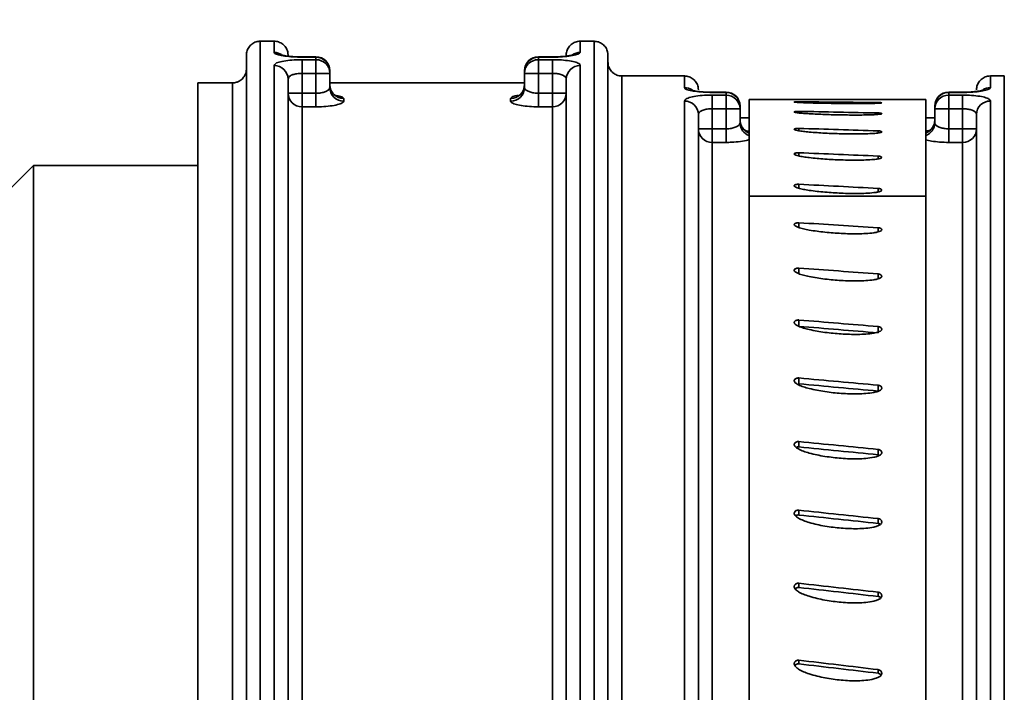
# Model space of a CAD drawing. Header units: millimetres. Extents: x 0 to 1118, y 0 to 864.
# Tile 29 of 96: x 592 to 627, y 269 to 293. Entities that reach past the tile are written whole.
import ezdxf

# ---------------------------------------------------------------- set-up
doc = ezdxf.new("R2010")
doc.units = ezdxf.units.MM
doc.layers.add('ALPHAREV', color=7, linetype='Continuous', lineweight=25)
doc.styles.add('SLDTEXTSTYLE0', font='TXT', dxfattribs={"width": 0.605})
doc.dimstyles.new('SLDDIMSTYLE0', dxfattribs={"dimtxt": 3.175, "dimasz": 4.572, "dimexe": 0, "dimexo": 0.0625, "dimgap": 0.79375, "dimtad": 0, "dimtih": 1, "dimtoh": 1, "dimdec": 0, "dimlfac": 2, "dimrnd": 1e-09, "dimzin": 12, "dimdsep": 46, "dimtxsty": 'SLDTEXTSTYLE0', "dimsah": 1, "dimcen": 0.09, "dimadec": 0, "dimazin": 3, "dimtfac": 1, "dimtofl": 0, "dimtmove": 0, "dimatfit": 3, "dimfxl": 1, "dimfrac": 2, "dimtolj": 1, "dimtzin": 12, "dimarcsym": 0})

# ---------------------------------------------------------------- blocks, each defined once
blk = doc.blocks.new('_D_9')
at = {"layer": 'ALPHAREV'}
for p, q in [((608.393, 317.991), (607.301, 317.991)), ((607.301, 317.991), (607.301, 313.119)), ((619.307, 317.991), (620.398, 317.991)), ((620.398, 317.991), (620.398, 313.119)), ((514.999, 287.295), (514.999, 317.155)), ((705.425, 302.171), (705.425, 317.155)), ((514.999, 315.555), (598.208, 315.555)), ((705.425, 315.555), (622.216, 315.555)), ((607.301, 313.119), (608.393, 313.119)), ((620.398, 313.119), (619.307, 313.119))]:
    blk.add_line(p, q, dxfattribs=at)
for points in [[(514.999, 315.555), (519.571, 314.793), (519.571, 316.317)], [(705.425, 315.555), (700.853, 316.317), (700.853, 314.793)]]:
    blk.add_solid(points, dxfattribs=at)
at = {"layer": 'ALPHAREV', "char_height": 3.175, "attachment_point": 1, "style": 'SLDTEXTSTYLE0'}
for s, insert in [('381', (598.934, 317.211)), ('14.99', (608.393, 317.211))]:
    blk.add_mtext(s, dxfattribs=dict(at, insert=insert))
blk = doc.blocks.new('_D_10')
at = {"layer": 'ALPHAREV'}
for p, q in [((564.856, 329.357), (563.764, 329.357)), ((563.764, 329.357), (563.764, 324.484)), ((575.77, 329.357), (576.861, 329.357)), ((576.861, 329.357), (576.861, 324.484)), ((427.925, 271.645), (427.925, 328.521)), ((705.425, 302.171), (705.425, 328.521)), ((427.925, 326.921), (554.671, 326.921)), ((705.425, 326.921), (578.678, 326.921)), ((563.764, 324.484), (564.856, 324.484)), ((576.861, 324.484), (575.77, 324.484))]:
    blk.add_line(p, q, dxfattribs=at)
for points in [[(427.925, 326.921), (432.497, 326.159), (432.497, 327.683)], [(705.425, 326.921), (700.853, 327.683), (700.853, 326.159)]]:
    blk.add_solid(points, dxfattribs=at)
at = {"layer": 'ALPHAREV', "char_height": 3.175, "attachment_point": 1, "style": 'SLDTEXTSTYLE0'}
for s, insert in [('555', (555.397, 328.577)), ('21.85', (564.856, 328.577))]:
    blk.add_mtext(s, dxfattribs=dict(at, insert=insert))

msp = doc.modelspace()

# ---------------------------------------------------------------- linework, layer by layer
at = {"color": 7, "linetype": 'Continuous', "lineweight": 35}
for p, q in [((600.425, 292.417), (600.425, 254.695)), ((600.925, 292.417), (600.425, 292.417)), ((600.925, 292.011), (600.925, 292.417)), ((611.925, 292.417), (611.925, 292.011)), ((612.425, 292.417), (611.925, 292.417)), ((612.425, 254.695), (612.425, 292.417)), ((599.925, 254.695), (599.925, 291.916)), ((602.425, 291.853), (601.925, 291.853)), ((601.925, 291.853), (601.925, 291.845)), ((602.425, 291.845), (601.925, 291.845)), ((601.925, 291.752), (602.425, 291.752)), ((601.925, 291.261), (601.925, 291.752)), ((602.425, 291.853), (602.425, 291.845)), ((602.425, 291.752), (602.425, 291.845)), ((602.425, 291.752), (602.425, 291.261)), ((610.925, 291.853), (610.425, 291.853)), ((610.425, 291.845), (610.425, 291.853)), ((610.425, 291.845), (610.425, 291.752)), ((610.925, 291.845), (610.425, 291.845)), ((610.425, 291.752), (610.925, 291.752)), ((610.425, 291.752), (610.425, 291.261)), ((610.925, 291.845), (610.925, 291.853)), ((610.925, 291.752), (610.925, 291.261)), ((612.925, 291.916), (612.925, 254.695)), ((600.925, 261.552), (600.925, 291.545)), ((602.925, 291.353), (602.925, 291.261)), ((609.925, 291.261), (609.925, 291.353)), ((611.925, 291.545), (611.925, 261.552)), ((601.425, 291.057), (601.425, 261.445)), ((601.925, 291.261), (601.925, 290.545)), ((602.425, 291.261), (601.925, 291.261)), ((602.425, 290.545), (602.425, 291.261)), ((602.925, 291.261), (602.425, 291.261)), ((602.925, 291.261), (602.925, 290.752)), ((609.925, 290.752), (609.925, 291.261)), ((610.425, 291.261), (609.925, 291.261)), ((610.425, 291.261), (610.425, 290.545)), ((610.925, 291.261), (610.425, 291.261)), ((610.925, 290.545), (610.925, 291.261)), ((611.425, 261.445), (611.425, 291.057)), ((613.425, 291.166), (613.425, 254.695)), ((613.425, 291.166), (615.675, 291.166)), ((615.675, 290.746), (615.675, 291.166)), ((626.675, 291.166), (626.675, 290.746)), ((627.175, 291.166), (626.675, 291.166)), ((627.175, 254.695), (627.175, 291.166)), ((599.425, 290.915), (598.175, 290.915)), ((598.175, 254.695), (598.175, 290.915)), ((599.425, 254.695), (599.425, 290.915)), ((609.925, 290.915), (602.925, 290.915)), ((601.925, 290.545), (601.425, 290.545)), ((601.925, 290.545), (601.925, 290.057)), ((601.925, 290.545), (602.425, 290.545)), ((602.425, 290.057), (602.425, 290.545)), ((603.425, 290.353), (603.425, 290.261)), ((609.425, 290.261), (609.425, 290.353)), ((610.425, 290.545), (610.425, 290.057)), ((610.425, 290.545), (610.925, 290.545)), ((611.425, 290.545), (610.925, 290.545)), ((610.925, 290.545), (610.925, 290.057)), ((617.175, 290.583), (616.675, 290.583)), ((616.675, 290.583), (616.675, 290.575)), ((617.175, 290.575), (616.675, 290.575)), ((616.675, 290.478), (617.175, 290.478)), ((616.675, 289.988), (616.675, 290.478)), ((617.175, 290.583), (617.175, 290.575)), ((617.175, 290.478), (617.175, 290.575)), ((617.175, 289.988), (617.175, 290.478)), ((620.905, 290.317), (618, 290.317)), ((618, 286.839), (618, 290.317)), ((624.35, 290.317), (622.513, 290.317)), ((624.35, 286.839), (624.35, 290.317)), ((625.675, 290.583), (625.175, 290.583)), ((625.175, 290.575), (625.175, 290.583)), ((625.175, 290.575), (625.175, 290.478)), ((625.675, 290.575), (625.175, 290.575)), ((625.175, 290.478), (625.675, 290.478)), ((625.175, 290.478), (625.175, 289.988)), ((625.675, 290.575), (625.675, 290.583)), ((625.675, 290.478), (625.675, 289.988)), ((601.925, 290.057), (601.925, 261.337)), ((602.425, 290.057), (601.925, 290.057)), ((610.925, 290.057), (610.425, 290.057)), ((610.925, 261.337), (610.925, 290.057)), ((615.675, 261.555), (615.675, 290.264)), ((616.675, 289.988), (616.675, 289.264)), ((617.175, 289.988), (616.675, 289.988)), ((617.175, 289.264), (617.175, 289.988)), ((617.675, 289.988), (617.175, 289.988)), ((617.675, 290.083), (617.675, 289.988)), ((617.675, 289.988), (617.675, 289.478)), ((624.675, 289.988), (624.675, 290.083)), ((624.675, 289.478), (624.675, 289.988)), ((625.175, 289.988), (624.675, 289.988)), ((625.175, 289.988), (625.175, 289.264)), ((625.675, 289.988), (625.175, 289.988)), ((625.675, 289.264), (625.675, 289.988)), ((626.675, 290.264), (626.675, 261.555)), ((616.175, 289.777), (616.175, 261.445)), ((618, 289.664), (617.675, 289.664)), ((619.791, 289.893), (619.791, 289.837)), ((622.635, 289.835), (622.635, 289.783)), ((624.675, 289.664), (624.35, 289.664)), ((626.175, 261.445), (626.175, 289.777)), ((616.675, 289.264), (616.175, 289.264)), ((616.675, 288.776), (616.675, 289.264)), ((616.675, 289.264), (617.175, 289.264)), ((617.175, 288.776), (617.175, 289.264)), ((619.791, 289.281), (619.791, 289.194)), ((625.175, 289.264), (625.175, 288.776)), ((625.175, 289.264), (625.675, 289.264)), ((626.175, 289.264), (625.675, 289.264)), ((625.675, 289.264), (625.675, 288.776)), ((618, 289.181), (617.906, 289.197)), ((622.635, 289.191), (622.635, 289.113)), ((616.675, 288.776), (616.675, 261.334)), ((617.175, 288.776), (616.675, 288.776)), ((625.675, 288.776), (625.175, 288.776)), ((625.675, 261.334), (625.675, 288.776)), ((619.791, 288.405), (619.791, 288.287)), ((622.635, 288.284), (622.635, 288.181)), ((592.275, 287.945), (591.275, 286.945)), ((598.175, 287.945), (592.275, 287.945)), ((592.275, 253.195), (592.275, 287.945)), ((619.791, 287.271), (619.791, 287.125)), ((622.635, 287.121), (622.635, 286.992)), ((624.35, 286.839), (618, 286.839)), ((618, 257.919), (618, 286.839)), ((624.35, 257.919), (624.35, 286.839)), ((619.791, 285.885), (619.791, 285.71)), ((622.635, 285.706), (622.635, 285.552)), ((619.791, 284.252), (619.791, 284.05)), ((622.635, 284.044), (622.635, 283.867)), ((619.791, 282.385), (619.791, 282.157)), ((622.635, 282.15), (622.635, 281.922)), ((619.791, 280.298), (619.791, 280.087)), ((622.635, 280.038), (622.635, 279.827)), ((619.791, 278.011), (619.791, 277.818)), ((622.635, 277.728), (622.635, 277.535)), ((619.791, 275.542), (619.791, 275.368)), ((622.635, 275.238), (622.635, 275.064)), ((619.791, 272.911), (619.791, 272.759)), ((622.635, 272.59), (622.635, 272.437)), ((619.791, 270.142), (619.791, 270.011)), ((622.635, 269.805), (622.635, 269.674))]:
    msp.add_line(p, q, dxfattribs=at)
for centre, radius, start, end in [((600.925, 291.507), 0.504, 57.9359, 90.022), ((602.425, 291.353), 0.5, 0, 90), ((602.428, 291.349), 0.496, 0.4448, 90.438), ((602.429, 291.257), 0.496, 0.5149, 90.5058), ((610.425, 291.353), 0.5, 90, 180), ((610.421, 291.349), 0.496, 89.562, 179.5552), ((610.42, 291.257), 0.496, 89.4942, 179.4851), ((611.924, 291.507), 0.504, 89.9771, 122.8472), ((600.93, 291.051), 0.494, 0.6721, 90.6567), ((611.919, 291.051), 0.494, 89.3433, 179.3279), ((603.421, 290.849), 0.496, 180.4567, 270.4496), ((603.42, 290.756), 0.496, 180.5288, 270.5193), ((609.428, 290.849), 0.496, 269.5504, 359.5433), ((609.429, 290.756), 0.496, 269.4807, 359.4712), ((615.675, 290.242), 0.504, 57.344, 90.0242), ((626.674, 290.242), 0.504, 89.9759, 122.5346), ((601.919, 290.551), 0.494, 180.6904, 270.6742), ((610.93, 290.551), 0.494, 269.3258, 359.3096), ((617.175, 290.083), 0.5, 0, 90), ((617.179, 290.079), 0.496, 0.4756, 90.4679), ((617.179, 289.983), 0.495, 0.5508, 90.5404), ((625.175, 290.083), 0.5, 90, 180), ((625.17, 290.079), 0.496, 89.5321, 179.5244), ((625.17, 289.983), 0.495, 89.4596, 179.4492), ((615.681, 289.77), 0.494, 0.7194, 90.7017), ((626.668, 289.77), 0.494, 89.2983, 179.2806), ((618.167, 289.577), 0.492, 180.2662, 250.1575), ((624.181, 289.577), 0.493, 289.9421, 359.6342), ((616.668, 289.27), 0.494, 180.7397, 270.7211), ((618.165, 289.481), 0.491, 180.3086, 250.2582), ((624.182, 289.482), 0.492, 289.8571, 359.576), ((625.681, 289.27), 0.494, 269.2789, 359.2603)]:
    msp.add_arc(centre, radius, start, end, dxfattribs=at)
for centre, major_axis, ratio, start_param, end_param in [((623.437, 253.195), (281.97, -2.969), 0.131231, 1.575022, 1.585107), ((623.437, 253.195), (281.969, -6.173), 0.12982, 1.576482, 1.586567), ((623.437, 253.195), (281.968, -9.328), 0.12743, 1.577856, 1.587941), ((623.437, 253.195), (281.966, -12.408), 0.124083, 1.5791, 1.589185), ((623.437, 253.195), (281.964, -15.388), 0.119811, 1.580179, 1.590264), ((622.653, 254.529), (270.782, -17.524), 0.114653, 1.578285, 1.588786), ((621.703, 254.529), (270.781, -20.132), 0.108655, 1.575434, 1.585935), ((620.766, 254.529), (270.78, -22.584), 0.10187, 1.57239, 1.582891), ((620.766, 254.529), (268.561, -22.399), 0.10187, 1.572333, 1.582921), ((619.848, 254.529), (270.779, -24.863), 0.094356, 1.569167, 1.579668), ((619.848, 254.529), (268.561, -24.659), 0.094356, 1.569082, 1.57967), ((618.956, 254.529), (270.78, -26.953), 0.086173, 1.565788, 1.576289), ((618.956, 254.529), (268.561, -26.732), 0.086173, 1.565675, 1.576264), ((618.097, 254.529), (270.78, -28.841), 0.077388, 1.56228, 1.572782), ((618.097, 254.529), (268.562, -28.605), 0.077388, 1.562142, 1.572731), ((617.277, 254.529), (270.782, -30.516), 0.068067, 1.55868, 1.569183), ((617.277, 254.529), (268.563, -30.266), 0.068067, 1.558517, 1.569106), ((616.502, 254.529), (270.783, -31.967), 0.058282, 1.555028, 1.565531), ((616.502, 254.529), (268.564, -31.705), 0.058282, 1.554841, 1.56543)]:
    msp.add_ellipse(centre, major_axis=major_axis, ratio=ratio, start_param=start_param, end_param=end_param, dxfattribs=at)
for points, knots in [([(599.925, 291.916), (599.925, 291.93), (599.927, 292), (599.959, 292.124), (600.054, 292.267), (600.191, 292.369), (600.322, 292.412), (600.401, 292.416), (600.425, 292.417)], [0, 0, 0, 0, 0.052521, 0.267408, 0.482269, 0.697013, 0.911602, 1, 1, 1, 1]), ([(600.925, 292.417), (600.978, 292.412), (601.087, 292.401), (601.236, 292.319), (601.351, 292.194), (601.415, 292.052), (601.422, 291.956), (601.425, 291.916)], [0, 0, 0, 0, 0.203968, 0.418421, 0.632963, 0.847654, 1, 1, 1, 1]), ([(611.425, 291.916), (611.425, 291.921), (611.425, 291.981), (611.449, 292.098), (611.536, 292.246), (611.667, 292.356), (611.804, 292.41), (611.892, 292.415), (611.925, 292.417)], [0, 0, 0, 0, 0.017652, 0.232557, 0.447452, 0.662242, 0.876879, 1, 1, 1, 1]), ([(612.425, 292.417), (612.479, 292.411), (612.589, 292.401), (612.738, 292.318), (612.853, 292.192), (612.915, 292.05), (612.922, 291.955), (612.925, 291.916)], [0, 0, 0, 0, 0.2070589, 0.4215172, 0.6360652, 0.8507616, 1, 1, 1, 1]), ([(600.925, 292.011), (600.93, 291.999), (600.943, 291.97), (601.067, 291.923), (601.294, 291.881), (601.591, 291.851), (601.813, 291.847), (601.925, 291.845)], [0, 0, 0, 0, 0.1511, 0.367512, 0.580127, 0.790316, 1, 1, 1, 1]), ([(601.925, 291.752), (601.857, 291.751), (601.677, 291.749), (601.397, 291.727), (601.136, 291.682), (600.958, 291.62), (600.936, 291.57), (600.925, 291.545)], [0, 0, 0, 0, 0.126932, 0.339358, 0.556905, 0.778213, 1, 1, 1, 1]), ([(601.924, 291.853), (601.914, 291.853), (601.802, 291.852), (601.589, 291.861), (601.354, 291.886), (601.226, 291.909), (601.18, 291.924), (601.184, 291.922), (601.185, 291.922)], [0, 0, 0, 0, 0.030399, 0.318857, 0.608534, 0.818738, 0.959886, 1, 1, 1, 1]), ([(611.667, 291.923), (611.667, 291.923), (611.672, 291.925), (611.648, 291.916), (611.584, 291.902), (611.439, 291.879), (611.214, 291.859), (610.996, 291.85), (610.872, 291.854), (610.845, 291.855)], [0, 0, 0, 0, 0.014031, 0.107376, 0.242735, 0.432292, 0.666258, 0.92799, 1, 1, 1, 1]), ([(610.925, 291.845), (610.994, 291.846), (611.176, 291.848), (611.457, 291.869), (611.715, 291.908), (611.891, 291.958), (611.913, 291.993), (611.925, 292.011)], [0, 0, 0, 0, 0.131202, 0.344831, 0.561911, 0.780678, 1, 1, 1, 1]), ([(611.925, 291.545), (611.919, 291.563), (611.905, 291.605), (611.78, 291.663), (611.554, 291.713), (611.258, 291.746), (611.035, 291.75), (610.925, 291.752)], [0, 0, 0, 0, 0.156343, 0.3718708, 0.5829879, 0.7917469, 1, 1, 1, 1]), ([(599.925, 291.416), (599.924, 291.408), (599.924, 291.345), (599.897, 291.225), (599.808, 291.079), (599.691, 290.985), (599.561, 290.927), (599.475, 290.92), (599.425, 290.915)], [0, 0, 0, 0, 0.028699, 0.243558, 0.45841, 0.673154, 0.807578, 1, 1, 1, 1]), ([(613.425, 291.166), (613.391, 291.168), (613.302, 291.173), (613.183, 291.221), (613.065, 291.309), (612.974, 291.428), (612.929, 291.561), (612.926, 291.641), (612.925, 291.666)], [0, 0, 0, 0, 0.128155, 0.342439, 0.476336, 0.69097, 0.905599, 1, 1, 1, 1]), ([(601.925, 291.261), (601.891, 291.26), (601.8, 291.258), (601.66, 291.236), (601.529, 291.192), (601.441, 291.13), (601.43, 291.081), (601.425, 291.057)], [0, 0, 0, 0, 0.124048, 0.3327, 0.549143, 0.772859, 1, 1, 1, 1]), ([(611.425, 291.057), (611.422, 291.074), (611.415, 291.115), (611.353, 291.173), (611.24, 291.222), (611.092, 291.255), (610.98, 291.259), (610.925, 291.261)], [0, 0, 0, 0, 0.160336, 0.379231, 0.590421, 0.796325, 1, 1, 1, 1]), ([(615.675, 291.166), (615.675, 291.166), (615.731, 291.166), (615.845, 291.146), (615.994, 291.063), (616.107, 290.935), (616.166, 290.794), (616.172, 290.702), (616.175, 290.665)], [0, 0, 0, 0, 0.0018031, 0.21626, 0.4307146, 0.6452688, 0.8599827, 1, 1, 1, 1]), ([(626.175, 290.665), (626.175, 290.667), (626.175, 290.724), (626.195, 290.838), (626.279, 290.987), (626.408, 291.1), (626.548, 291.158), (626.639, 291.163), (626.675, 291.166)], [0, 0, 0, 0, 0.005183, 0.220114, 0.435041, 0.649861, 0.864519, 1, 1, 1, 1]), ([(602.925, 290.752), (602.919, 290.73), (602.908, 290.685), (602.819, 290.622), (602.689, 290.573), (602.548, 290.548), (602.458, 290.546), (602.425, 290.545)], [0, 0, 0, 0, 0.225087, 0.448605, 0.666913, 0.877, 1, 1, 1, 1]), ([(603.157, 290.449), (603.158, 290.449), (603.16, 290.448), (603.125, 290.464), (603.045, 290.523), (602.96, 290.648), (602.915, 290.772), (602.927, 290.836), (602.928, 290.841)], [0, 0, 0, 0, 0.085932, 0.225349, 0.41853, 0.690795, 0.974146, 1, 1, 1, 1]), ([(609.922, 290.845), (609.916, 290.784), (609.905, 290.673), (609.825, 290.549), (609.748, 290.479), (609.7, 290.452), (609.683, 290.446), (609.687, 290.448), (609.687, 290.448)], [0, 0, 0, 0, 0.2839915, 0.5148764, 0.7051067, 0.8592013, 0.9993817, 1, 1, 1, 1]), ([(610.425, 290.545), (610.369, 290.547), (610.258, 290.552), (610.11, 290.589), (609.997, 290.641), (609.934, 290.699), (609.927, 290.736), (609.925, 290.752)], [0, 0, 0, 0, 0.203182, 0.409075, 0.621186, 0.84098, 1, 1, 1, 1]), ([(615.675, 290.746), (615.68, 290.733), (615.693, 290.703), (615.818, 290.656), (616.044, 290.612), (616.341, 290.581), (616.563, 290.577), (616.675, 290.575)], [0, 0, 0, 0, 0.15175, 0.36824, 0.580703, 0.790612, 1, 1, 1, 1]), ([(616.674, 290.583), (616.664, 290.583), (616.553, 290.582), (616.341, 290.592), (616.108, 290.616), (615.981, 290.641), (615.935, 290.655), (615.939, 290.654), (615.94, 290.653)], [0, 0, 0, 0, 0.030379, 0.31844, 0.607685, 0.81776, 0.95994, 1, 1, 1, 1]), ([(626.41, 290.654), (626.411, 290.654), (626.415, 290.656), (626.386, 290.646), (626.312, 290.63), (626.156, 290.605), (625.919, 290.587), (625.705, 290.58), (625.59, 290.584), (625.571, 290.585)], [0, 0, 0, 0, 0.02754, 0.123081, 0.264508, 0.455538, 0.692349, 0.950414, 1, 1, 1, 1]), ([(625.675, 290.575), (625.744, 290.575), (625.926, 290.577), (626.207, 290.599), (626.465, 290.639), (626.641, 290.691), (626.663, 290.728), (626.675, 290.746)], [0, 0, 0, 0, 0.130546, 0.344131, 0.56138, 0.780404, 1, 1, 1, 1]), ([(603.425, 290.353), (603.419, 290.366), (603.404, 290.399), (603.314, 290.438), (603.198, 290.457), (603.162, 290.463)], [0, 0, 0, 0, 0.323183, 0.784321, 1, 1, 1, 1]), ([(609.684, 290.464), (609.672, 290.462), (609.573, 290.449), (609.463, 290.411), (609.437, 290.372), (609.425, 290.353)], [0, 0, 0, 0, 0.063309, 0.532376, 1, 1, 1, 1]), ([(616.675, 290.478), (616.608, 290.478), (616.428, 290.475), (616.148, 290.453), (615.886, 290.406), (615.709, 290.341), (615.686, 290.29), (615.675, 290.264)], [0, 0, 0, 0, 0.125971, 0.3382622, 0.5560064, 0.777757, 1, 1, 1, 1]), ([(622.513, 290.317), (622.505, 290.317), (622.405, 290.317), (622.197, 290.317), (621.903, 290.317), (621.606, 290.317), (621.312, 290.317), (621.077, 290.317), (620.943, 290.317), (620.905, 290.317)], [0, 0, 0, 0, 0.015922, 0.199023, 0.38151, 0.563886, 0.746229, 0.928561, 1, 1, 1, 1]), ([(626.675, 290.264), (626.669, 290.283), (626.655, 290.326), (626.529, 290.387), (626.303, 290.438), (626.007, 290.472), (625.785, 290.476), (625.675, 290.478)], [0, 0, 0, 0, 0.157362, 0.372901, 0.583762, 0.792141, 1, 1, 1, 1]), ([(602.425, 290.057), (602.491, 290.058), (602.671, 290.06), (602.951, 290.084), (603.212, 290.132), (603.39, 290.195), (603.413, 290.239), (603.425, 290.261)], [0, 0, 0, 0, 0.127442, 0.342918, 0.561823, 0.781233, 1, 1, 1, 1]), ([(609.425, 290.261), (609.43, 290.245), (609.444, 290.208), (609.572, 290.151), (609.798, 290.1), (610.093, 290.064), (610.314, 290.059), (610.425, 290.057)], [0, 0, 0, 0, 0.154503, 0.369268, 0.580267, 0.78981, 1, 1, 1, 1]), ([(616.675, 289.988), (616.641, 289.987), (616.551, 289.985), (616.41, 289.962), (616.28, 289.916), (616.191, 289.852), (616.18, 289.802), (616.175, 289.777)], [0, 0, 0, 0, 0.122896, 0.331133, 0.547687, 0.772021, 1, 1, 1, 1]), ([(622.768, 290.198), (622.764, 290.196), (622.755, 290.194), (622.709, 290.189), (622.619, 290.184), (622.444, 290.179), (622.198, 290.176), (621.902, 290.174), (621.606, 290.175), (621.312, 290.176), (621.018, 290.18), (620.727, 290.184), (620.44, 290.19), (620.181, 290.196), (619.957, 290.204), (619.793, 290.211), (619.687, 290.217), (619.638, 290.222), (619.618, 290.226), (619.619, 290.228), (619.62, 290.229)], [0, 0, 0, 0, 0.013391, 0.030481, 0.060486, 0.105081, 0.191203, 0.277035, 0.362815, 0.44858, 0.534339, 0.6201, 0.70587, 0.791667, 0.855791, 0.916778, 0.953673, 0.974089, 0.9893, 1, 1, 1, 1]), ([(619.62, 290.229), (619.624, 290.23), (619.634, 290.232), (619.667, 290.235), (619.712, 290.237), (619.755, 290.237), (619.782, 290.237), (619.791, 290.237)], [0, 0, 0, 0, 0.22009, 0.44018, 0.660265, 0.880336, 1, 1, 1, 1]), ([(622.635, 290.211), (622.645, 290.211), (622.673, 290.21), (622.713, 290.208), (622.747, 290.205), (622.768, 290.202), (622.768, 290.199), (622.768, 290.198)], [0, 0, 0, 0, 0.135069, 0.355115, 0.575162, 0.795209, 1, 1, 1, 1]), ([(626.175, 289.777), (626.172, 289.794), (626.165, 289.837), (626.103, 289.897), (625.99, 289.948), (625.842, 289.981), (625.73, 289.986), (625.675, 289.988)], [0, 0, 0, 0, 0.161656, 0.380791, 0.591727, 0.797049, 1, 1, 1, 1]), ([(622.768, 289.808), (622.764, 289.805), (622.755, 289.8), (622.709, 289.791), (622.619, 289.781), (622.444, 289.77), (622.198, 289.763), (621.902, 289.76), (621.606, 289.761), (621.312, 289.765), (621.018, 289.771), (620.727, 289.78), (620.44, 289.792), (620.181, 289.805), (619.957, 289.82), (619.793, 289.835), (619.687, 289.849), (619.638, 289.86), (619.618, 289.868), (619.619, 289.872), (619.62, 289.874)], [0, 0, 0, 0, 0.0133911, 0.030481, 0.060486, 0.1050811, 0.1912025, 0.2770348, 0.3628152, 0.4485796, 0.5343392, 0.6201002, 0.70587, 0.7916667, 0.8557912, 0.9167778, 0.9536729, 0.9740886, 0.9893002, 1, 1, 1, 1]), ([(619.62, 289.874), (619.624, 289.877), (619.634, 289.882), (619.667, 289.888), (619.712, 289.892), (619.755, 289.894), (619.782, 289.893), (619.791, 289.893)], [0, 0, 0, 0, 0.22009, 0.44018, 0.660265, 0.880336, 1, 1, 1, 1]), ([(622.635, 289.835), (622.645, 289.835), (622.673, 289.834), (622.713, 289.83), (622.747, 289.824), (622.768, 289.816), (622.768, 289.811), (622.768, 289.808)], [0, 0, 0, 0, 0.135069, 0.355115, 0.575162, 0.795209, 1, 1, 1, 1]), ([(624.674, 289.574), (624.674, 289.574), (624.686, 289.512), (624.646, 289.397), (624.571, 289.274), (624.496, 289.209), (624.449, 289.184), (624.446, 289.183), (624.444, 289.182)], [0, 0, 0, 0, 0.000924, 0.300713, 0.531854, 0.722468, 0.877364, 1, 1, 1, 1]), ([(617.675, 289.478), (617.669, 289.455), (617.657, 289.409), (617.569, 289.344), (617.439, 289.293), (617.298, 289.267), (617.208, 289.265), (617.175, 289.264)], [0, 0, 0, 0, 0.225796, 0.449923, 0.668477, 0.878237, 1, 1, 1, 1]), ([(617.902, 289.183), (617.903, 289.183), (617.904, 289.182), (617.869, 289.199), (617.788, 289.26), (617.706, 289.388), (617.664, 289.51), (617.675, 289.57), (617.675, 289.572)], [0, 0, 0, 0, 0.0885333, 0.2306796, 0.4273579, 0.7046229, 0.9918648, 1, 1, 1, 1]), ([(622.768, 289.15), (622.764, 289.146), (622.755, 289.138), (622.709, 289.124), (622.619, 289.11), (622.444, 289.094), (622.198, 289.084), (621.902, 289.079), (621.606, 289.08), (621.312, 289.086), (621.018, 289.095), (620.727, 289.109), (620.44, 289.126), (620.181, 289.146), (619.957, 289.169), (619.793, 289.191), (619.687, 289.213), (619.638, 289.229), (619.618, 289.241), (619.619, 289.248), (619.62, 289.251)], [0, 0, 0, 0, 0.013391, 0.030481, 0.060486, 0.105081, 0.191203, 0.277035, 0.362815, 0.44858, 0.534339, 0.6201, 0.70587, 0.791667, 0.855791, 0.916778, 0.953673, 0.974089, 0.9893, 1, 1, 1, 1]), ([(619.62, 289.251), (619.624, 289.255), (619.634, 289.263), (619.667, 289.273), (619.712, 289.279), (619.755, 289.282), (619.782, 289.281), (619.791, 289.281)], [0, 0, 0, 0, 0.22009, 0.44018, 0.660265, 0.880336, 1, 1, 1, 1]), ([(625.175, 289.264), (625.119, 289.266), (625.008, 289.271), (624.86, 289.309), (624.748, 289.363), (624.684, 289.423), (624.677, 289.462), (624.675, 289.478)], [0, 0, 0, 0, 0.202414, 0.407712, 0.619622, 0.839729, 1, 1, 1, 1]), ([(617.175, 288.776), (617.241, 288.777), (617.421, 288.78), (617.695, 288.805), (617.914, 288.842), (617.983, 288.87), (618, 288.876)], [0, 0, 0, 0, 0.2009, 0.543294, 0.891585, 1, 1, 1, 1]), ([(622.635, 289.191), (622.645, 289.191), (622.673, 289.189), (622.713, 289.184), (622.747, 289.174), (622.768, 289.163), (622.768, 289.154), (622.768, 289.15)], [0, 0, 0, 0, 0.135069, 0.355115, 0.575162, 0.795209, 1, 1, 1, 1]), ([(624.444, 289.199), (624.428, 289.197), (624.385, 289.192), (624.363, 289.183), (624.35, 289.178)], [0, 0, 0, 0, 0.370775, 1, 1, 1, 1]), ([(624.35, 288.873), (624.415, 288.855), (624.55, 288.819), (624.845, 288.784), (625.065, 288.779), (625.175, 288.776)], [0, 0, 0, 0, 0.322943, 0.66093, 1, 1, 1, 1]), ([(622.768, 288.23), (622.764, 288.225), (622.755, 288.213), (622.709, 288.195), (622.619, 288.176), (622.444, 288.155), (622.198, 288.142), (621.902, 288.136), (621.606, 288.137), (621.312, 288.145), (621.018, 288.157), (620.727, 288.175), (620.44, 288.197), (620.181, 288.224), (619.957, 288.255), (619.793, 288.284), (619.687, 288.313), (619.638, 288.334), (619.618, 288.351), (619.619, 288.36), (619.62, 288.364)], [0, 0, 0, 0, 0.013391, 0.030481, 0.060486, 0.105081, 0.191203, 0.277035, 0.362815, 0.44858, 0.534339, 0.6201, 0.70587, 0.791667, 0.855791, 0.916778, 0.953673, 0.974089, 0.9893, 1, 1, 1, 1]), ([(619.62, 288.364), (619.624, 288.37), (619.634, 288.38), (619.667, 288.393), (619.712, 288.402), (619.755, 288.406), (619.782, 288.405), (619.791, 288.405)], [0, 0, 0, 0, 0.22009, 0.44018, 0.660265, 0.880336, 1, 1, 1, 1]), ([(622.635, 288.284), (622.645, 288.284), (622.673, 288.282), (622.713, 288.274), (622.747, 288.262), (622.768, 288.246), (622.768, 288.235), (622.768, 288.23)], [0, 0, 0, 0, 0.135069, 0.355115, 0.575162, 0.795209, 1, 1, 1, 1]), ([(622.768, 287.053), (622.764, 287.046), (622.755, 287.032), (622.709, 287.01), (622.619, 286.986), (622.444, 286.961), (622.198, 286.944), (621.902, 286.936), (621.606, 286.938), (621.312, 286.947), (621.018, 286.963), (620.727, 286.984), (620.44, 287.013), (620.181, 287.046), (619.957, 287.084), (619.793, 287.121), (619.687, 287.156), (619.638, 287.183), (619.618, 287.204), (619.619, 287.216), (619.62, 287.22)], [0, 0, 0, 0, 0.013391, 0.030481, 0.060486, 0.105081, 0.191203, 0.277035, 0.362815, 0.44858, 0.534339, 0.6201, 0.70587, 0.791667, 0.855791, 0.916778, 0.953673, 0.974089, 0.9893, 1, 1, 1, 1]), ([(619.62, 287.22), (619.624, 287.227), (619.634, 287.241), (619.667, 287.257), (619.712, 287.268), (619.755, 287.272), (619.782, 287.271), (619.791, 287.271)], [0, 0, 0, 0, 0.22009, 0.44018, 0.660265, 0.880336, 1, 1, 1, 1]), ([(622.635, 287.121), (622.645, 287.12), (622.673, 287.118), (622.713, 287.108), (622.747, 287.092), (622.768, 287.073), (622.768, 287.059), (622.768, 287.053)], [0, 0, 0, 0, 0.135069, 0.355115, 0.575162, 0.795209, 1, 1, 1, 1]), ([(622.768, 285.625), (622.764, 285.617), (622.755, 285.6), (622.709, 285.574), (622.619, 285.546), (622.444, 285.515), (622.198, 285.495), (621.902, 285.486), (621.606, 285.488), (621.312, 285.499), (621.018, 285.518), (620.727, 285.543), (620.44, 285.577), (620.181, 285.617), (619.957, 285.662), (619.793, 285.706), (619.687, 285.748), (619.638, 285.78), (619.618, 285.805), (619.619, 285.819), (619.62, 285.825)], [0, 0, 0, 0, 0.013391, 0.030482, 0.060487, 0.105083, 0.191205, 0.277037, 0.362817, 0.448581, 0.534341, 0.620102, 0.705871, 0.791668, 0.855792, 0.916776, 0.953675, 0.974088, 0.9893, 1, 1, 1, 1]), ([(619.62, 285.825), (619.624, 285.833), (619.634, 285.849), (619.667, 285.869), (619.712, 285.882), (619.755, 285.887), (619.782, 285.886), (619.791, 285.885)], [0, 0, 0, 0, 0.220084, 0.440168, 0.66025, 0.880324, 1, 1, 1, 1]), ([(622.635, 285.706), (622.645, 285.705), (622.673, 285.702), (622.713, 285.691), (622.747, 285.672), (622.768, 285.649), (622.768, 285.632), (622.768, 285.625)], [0, 0, 0, 0, 0.135069, 0.355115, 0.575162, 0.795207, 1, 1, 1, 1]), ([(622.768, 283.95), (622.764, 283.942), (622.755, 283.923), (622.709, 283.892), (622.619, 283.859), (622.444, 283.824), (622.198, 283.801), (621.902, 283.791), (621.606, 283.793), (621.312, 283.806), (621.018, 283.827), (620.727, 283.857), (620.44, 283.896), (620.181, 283.941), (619.957, 283.994), (619.793, 284.044), (619.687, 284.093), (619.638, 284.131), (619.618, 284.159), (619.619, 284.176), (619.62, 284.183)], [0, 0, 0, 0, 0.013392, 0.030483, 0.06049, 0.105086, 0.191207, 0.277039, 0.362818, 0.448582, 0.534341, 0.620101, 0.705871, 0.791667, 0.855791, 0.916774, 0.953677, 0.974087, 0.9893, 1, 1, 1, 1]), ([(619.62, 284.183), (619.624, 284.192), (619.634, 284.21), (619.667, 284.233), (619.712, 284.248), (619.755, 284.254), (619.782, 284.253), (619.791, 284.252)], [0, 0, 0, 0, 0.220078, 0.440156, 0.660235, 0.88031, 1, 1, 1, 1]), ([(622.635, 284.044), (622.645, 284.043), (622.673, 284.04), (622.713, 284.027), (622.747, 284.005), (622.768, 283.978), (622.768, 283.96), (622.768, 283.95)], [0, 0, 0, 0, 0.135066, 0.35511, 0.575153, 0.795197, 1, 1, 1, 1]), ([(622.768, 282.044), (622.764, 282.035), (622.755, 282.013), (622.709, 281.978), (622.619, 281.942), (622.444, 281.902), (622.198, 281.876), (621.902, 281.865), (621.606, 281.868), (621.312, 281.881), (621.018, 281.905), (620.727, 281.939), (620.44, 281.983), (620.181, 282.034), (619.957, 282.093), (619.793, 282.15), (619.687, 282.205), (619.638, 282.247), (619.618, 282.279), (619.619, 282.298), (619.62, 282.306)], [0, 0, 0, 0, 0.0133926, 0.0304846, 0.0604929, 0.1050904, 0.1912099, 0.2770403, 0.3628187, 0.4485812, 0.5343388, 0.6200979, 0.7058658, 0.7916606, 0.8557876, 0.9167696, 0.953678, 0.9740863, 0.9892994, 1, 1, 1, 1]), ([(619.62, 282.306), (619.624, 282.316), (619.634, 282.337), (619.667, 282.363), (619.712, 282.38), (619.755, 282.387), (619.782, 282.385), (619.791, 282.385)], [0, 0, 0, 0, 0.220075, 0.44015, 0.660226, 0.880302, 1, 1, 1, 1]), ([(622.635, 282.15), (622.645, 282.148), (622.673, 282.145), (622.713, 282.131), (622.747, 282.106), (622.768, 282.076), (622.768, 282.054), (622.768, 282.044)], [0, 0, 0, 0, 0.1350609, 0.3550975, 0.5751355, 0.7951783, 1, 1, 1, 1]), ([(622.768, 279.922), (622.764, 279.911), (622.755, 279.887), (622.709, 279.849), (622.619, 279.809), (622.444, 279.765), (622.198, 279.736), (621.902, 279.724), (621.606, 279.727), (621.312, 279.742), (621.018, 279.768), (620.727, 279.805), (620.44, 279.854), (620.181, 279.911), (619.957, 279.975), (619.793, 280.038), (619.687, 280.099), (619.638, 280.146), (619.618, 280.182), (619.619, 280.202), (619.62, 280.211)], [0, 0, 0, 0, 0.013393, 0.030487, 0.060497, 0.105095, 0.191213, 0.277041, 0.362818, 0.448578, 0.534334, 0.620091, 0.705857, 0.79165, 0.855781, 0.916764, 0.953678, 0.974085, 0.989299, 1, 1, 1, 1]), ([(619.62, 280.211), (619.624, 280.223), (619.634, 280.246), (619.667, 280.274), (619.712, 280.293), (619.755, 280.3), (619.782, 280.299), (619.791, 280.298)], [0, 0, 0, 0, 0.220075, 0.44015, 0.660224, 0.8803, 1, 1, 1, 1]), ([(622.635, 280.038), (622.645, 280.037), (622.673, 280.033), (622.713, 280.017), (622.747, 279.99), (622.768, 279.957), (622.768, 279.933), (622.768, 279.922)], [0, 0, 0, 0, 0.135053, 0.35508, 0.57511, 0.795152, 1, 1, 1, 1]), ([(622.768, 277.601), (622.764, 277.59), (622.755, 277.564), (622.709, 277.522), (622.619, 277.478), (622.444, 277.431), (622.198, 277.4), (621.902, 277.386), (621.606, 277.39), (621.312, 277.406), (621.018, 277.435), (620.727, 277.475), (620.44, 277.527), (620.181, 277.589), (619.957, 277.66), (619.793, 277.728), (619.687, 277.794), (619.638, 277.845), (619.618, 277.884), (619.619, 277.906), (619.62, 277.916)], [0, 0, 0, 0, 0.0133945, 0.030489, 0.0605008, 0.1051, 0.1912152, 0.2770414, 0.3628156, 0.4485738, 0.5343273, 0.6200821, 0.7058457, 0.7916363, 0.8557713, 0.9167576, 0.9536762, 0.9740829, 0.9892982, 1, 1, 1, 1]), ([(619.62, 277.916), (619.624, 277.928), (619.634, 277.954), (619.667, 277.984), (619.712, 278.005), (619.755, 278.013), (619.782, 278.011), (619.791, 278.011)], [0, 0, 0, 0, 0.220077, 0.440154, 0.660229, 0.880302, 1, 1, 1, 1]), ([(619.689, 277.799), (619.697, 277.803), (619.719, 277.815), (619.756, 277.82), (619.782, 277.818), (619.791, 277.818)], [0, 0, 0, 0, 0.2604193, 0.7394538, 1, 1, 1, 1]), ([(622.635, 277.728), (622.652, 277.725), (622.686, 277.719), (622.728, 277.694), (622.757, 277.662), (622.769, 277.629), (622.768, 277.608), (622.768, 277.601)], [0, 0, 0, 0, 0.220046, 0.440092, 0.660149, 0.880228, 1, 1, 1, 1]), ([(622.768, 275.102), (622.764, 275.09), (622.755, 275.062), (622.709, 275.017), (622.619, 274.971), (622.444, 274.92), (622.198, 274.886), (621.902, 274.872), (621.606, 274.876), (621.312, 274.894), (621.018, 274.924), (620.727, 274.967), (620.44, 275.023), (620.181, 275.089), (619.957, 275.165), (619.793, 275.238), (619.687, 275.309), (619.638, 275.364), (619.618, 275.405), (619.619, 275.429), (619.62, 275.439)], [0, 0, 0, 0, 0.013396, 0.030492, 0.060505, 0.105105, 0.191218, 0.277041, 0.362813, 0.448568, 0.534319, 0.62007, 0.705831, 0.791619, 0.85576, 0.91675, 0.953674, 0.974081, 0.989297, 1, 1, 1, 1]), ([(619.62, 275.439), (619.622, 275.447), (619.628, 275.468), (619.65, 275.499), (619.69, 275.527), (619.732, 275.54), (619.767, 275.543), (619.785, 275.542), (619.791, 275.542)], [0, 0, 0, 0, 0.116929, 0.336855, 0.556771, 0.77668, 0.91433, 1, 1, 1, 1]), ([(619.668, 275.334), (619.675, 275.34), (619.695, 275.356), (619.733, 275.366), (619.767, 275.37), (619.785, 275.369), (619.791, 275.368)], [0, 0, 0, 0, 0.232627, 0.613361, 0.851677, 1, 1, 1, 1]), ([(622.635, 275.238), (622.652, 275.235), (622.686, 275.228), (622.728, 275.202), (622.757, 275.167), (622.769, 275.132), (622.768, 275.11), (622.768, 275.102)], [0, 0, 0, 0, 0.2200332, 0.4400659, 0.6601146, 0.880198, 1, 1, 1, 1]), ([(622.635, 275.064), (622.652, 275.061), (622.684, 275.056), (622.708, 275.039), (622.72, 275.031)], [0, 0, 0, 0, 0.53857, 1, 1, 1, 1]), ([(622.768, 272.446), (622.764, 272.433), (622.755, 272.403), (622.709, 272.356), (622.619, 272.307), (622.444, 272.253), (622.198, 272.217), (621.902, 272.202), (621.606, 272.206), (621.312, 272.225), (621.018, 272.257), (620.727, 272.303), (620.44, 272.362), (620.181, 272.432), (619.957, 272.512), (619.793, 272.59), (619.687, 272.665), (619.638, 272.723), (619.618, 272.767), (619.619, 272.792), (619.62, 272.803)], [0, 0, 0, 0, 0.0133969, 0.0304947, 0.0605105, 0.1051113, 0.1912204, 0.2770406, 0.3628086, 0.4485608, 0.5343082, 0.6200569, 0.7058145, 0.7915989, 0.8557459, 0.9167418, 0.9536706, 0.9740785, 0.9892966, 1, 1, 1, 1]), ([(619.62, 272.803), (619.624, 272.817), (619.634, 272.846), (619.667, 272.881), (619.712, 272.905), (619.755, 272.914), (619.782, 272.912), (619.791, 272.911)], [0, 0, 0, 0, 0.220088, 0.4401764, 0.6602534, 0.88032, 1, 1, 1, 1]), ([(619.653, 272.709), (619.658, 272.715), (619.673, 272.733), (619.712, 272.752), (619.755, 272.761), (619.782, 272.759), (619.791, 272.759)], [0, 0, 0, 0, 0.164058, 0.492682, 0.821291, 1, 1, 1, 1]), ([(622.635, 272.59), (622.645, 272.588), (622.673, 272.583), (622.713, 272.564), (622.747, 272.53), (622.768, 272.489), (622.768, 272.46), (622.768, 272.446)], [0, 0, 0, 0, 0.135016, 0.354996, 0.574994, 0.795033, 1, 1, 1, 1]), ([(622.635, 272.437), (622.645, 272.435), (622.672, 272.43), (622.709, 272.414), (622.727, 272.394), (622.734, 272.386)], [0, 0, 0, 0, 0.2674743, 0.7032708, 1, 1, 1, 1]), ([(619.62, 270.029), (619.624, 270.044), (619.634, 270.074), (619.667, 270.111), (619.712, 270.136), (619.755, 270.145), (619.782, 270.143), (619.791, 270.142)], [0, 0, 0, 0, 0.220096, 0.440193, 0.660272, 0.880334, 1, 1, 1, 1]), ([(622.768, 269.654), (622.764, 269.641), (622.755, 269.61), (622.709, 269.56), (622.619, 269.509), (622.444, 269.452), (622.198, 269.415), (621.902, 269.399), (621.606, 269.403), (621.312, 269.423), (621.018, 269.457), (620.728, 269.504), (620.44, 269.567), (620.181, 269.64), (619.957, 269.724), (619.793, 269.805), (619.687, 269.884), (619.638, 269.945), (619.618, 269.991), (619.619, 270.018), (619.62, 270.029)], [0, 0, 0, 0, 0.013398, 0.030498, 0.060516, 0.105117, 0.191223, 0.27704, 0.362804, 0.448553, 0.534297, 0.620042, 0.705796, 0.791577, 0.855731, 0.916733, 0.953667, 0.974076, 0.989296, 1, 1, 1, 1]), ([(619.641, 269.946), (619.65, 269.957), (619.668, 269.981), (619.712, 270.004), (619.755, 270.014), (619.782, 270.012), (619.791, 270.011)], [0, 0, 0, 0, 0.256146, 0.548581, 0.840992, 1, 1, 1, 1]), ([(622.635, 269.805), (622.645, 269.803), (622.673, 269.798), (622.713, 269.778), (622.747, 269.742), (622.768, 269.699), (622.768, 269.669), (622.768, 269.654)], [0, 0, 0, 0, 0.135, 0.354962, 0.574946, 0.794985, 1, 1, 1, 1]), ([(622.635, 269.674), (622.645, 269.672), (622.673, 269.667), (622.712, 269.646), (622.739, 269.623), (622.746, 269.608), (622.747, 269.606)], [0, 0, 0, 0, 0.228003, 0.5995, 0.971036, 1, 1, 1, 1])]:
    msp.add_open_spline(points, degree=3, knots=knots, dxfattribs=at)

# ---------------------------------------------------------------- dimensions: what is measured, and where the dimension line sits
at = {"layer": 'ALPHAREV'}
for base, p1, picture, middle in [((705.425, 326.921), (427.925, 270.045), '_D_10', (566.675, 326.921)), ((705.425, 315.555), (514.999, 285.695), '_D_9', (610.212, 315.555))]:
    dim = msp.add_linear_dim(base=base, p1=p1, p2=(705.425, 300.571), dimstyle='SLDDIMSTYLE0', dxfattribs=at)
    dim.commit()
    dim.dimension.update_dxf_attribs({"geometry": picture, "text_midpoint": middle, "dimtype": 160})

doc.saveas('drawing.dxf')
